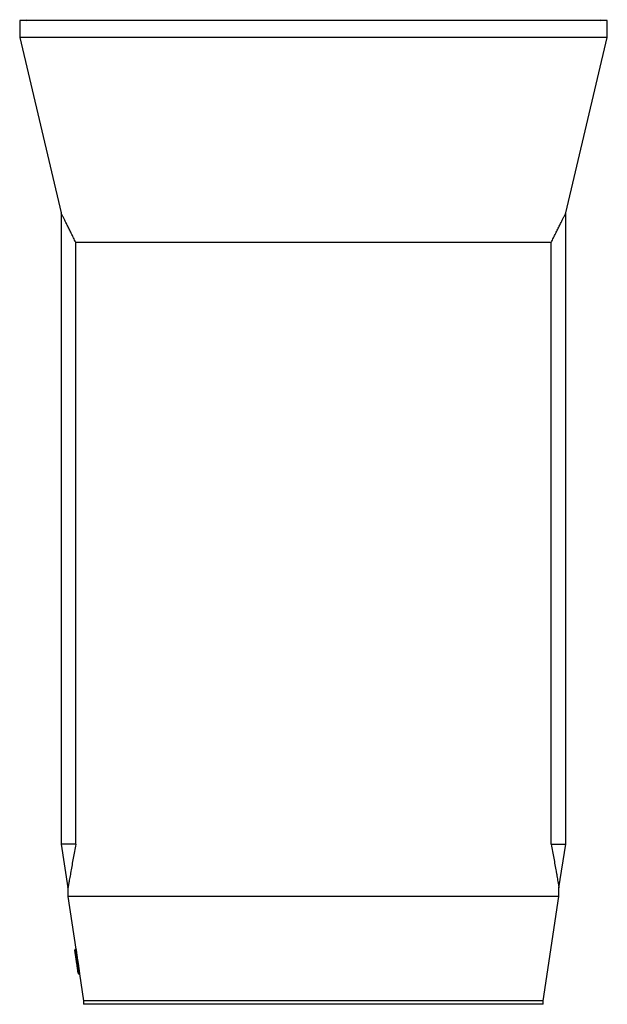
# Model space of a CAD drawing. Header units: millimetres. Extents: x 1225 to 2867, y 133 to 3867.
# Tile 7 of 9: x 1708 to 2383, y 1991 to 3123. Entities that reach past the tile are written whole.
import ezdxf

# ---------------------------------------------------------------- set-up
doc = ezdxf.new("R2010")
doc.units = ezdxf.units.MM

msp = doc.modelspace()

# ---------------------------------------------------------------- linework, layer by layer
at = {"color": 7, "linetype": 'Continuous', "lineweight": 25}
for p, q in [((1708, 3121.5), (1708, 3102)), ((2383, 3121.5), (1708, 3121.5)), ((2383, 3102), (2383, 3121.5)), ((1708, 3102), (1755.5, 2900.4)), ((2383, 3102), (1708, 3102)), ((2335.5, 2900.4), (2383, 3102)), ((1755.5, 2900.5), (1755.5, 2175)), ((2335.5, 2175), (2335.5, 2900.5)), ((2318.6, 2866.5), (1772.5, 2866.5)), ((1772.5, 2175), (1772.5, 2866.5)), ((2318.6, 2175), (2318.6, 2866.5)), ((1755.5, 2175), (1763.5, 2125)), ((1772.5, 2175), (1755.5, 2175)), ((2318.6, 2175), (2335.5, 2175)), ((2327.5, 2125), (2335.5, 2175)), ((1763.5, 2125.1), (1763.5, 2115)), ((2327.5, 2115), (2327.5, 2125.1)), ((1763.5, 2115), (1772.6, 2054.3)), ((2327.5, 2115), (1763.5, 2115)), ((2309.5, 1995), (2327.5, 2115)), ((1773.2, 2040.3), (1771.3, 2053.1)), ((1772.6, 2054.3), (1772.1, 2054.3)), ((1772.8, 2053.4), (1772.3, 2053.3)), ((1772.3, 2053.3), (1774.2, 2040.4)), ((1775.3, 2026.8), (1773.5, 2038.3)), ((1774.7, 2040.5), (1774.2, 2040.4)), ((1774.9, 2039.5), (1774.4, 2039.4)), ((1775.1, 2038.1), (1774.6, 2038)), ((1774.6, 2038), (1776.3, 2026.5)), ((1776.8, 2026.6), (1776.3, 2026.5)), ((1776.4, 2025.9), (1776.9, 2026)), ((1776.9, 2026), (1781.5, 1995)), ((1781.5, 1995), (1781.5, 1991)), ((2309.5, 1995), (1781.5, 1995)), ((2309.5, 1991), (2309.5, 1995))]:
    msp.add_line(p, q, dxfattribs=at)
at = {"color": 1, "linetype": 'Continuous', "lineweight": 25}
msp.add_line((2309.5, 1991), (1781.5, 1991), dxfattribs=at)
at = {"color": 7, "linetype": 'Continuous', "lineweight": 25, "flags": 128}
for points in [[(1771.3, 2053.1), (1771.3, 2053.1), (1771.4, 2053.1), (1771.5, 2053.2), (1771.6, 2053.2), (1771.7, 2053.2), (1771.9, 2053.2), (1772.1, 2053.2), (1772.3, 2053.3)], [(1772.1, 2054.3), (1772.1, 2054.2), (1772.2, 2054.2), (1772.2, 2054.1), (1772.2, 2054), (1772.2, 2053.8), (1772.2, 2053.7), (1772.3, 2053.5), (1772.3, 2053.3)], [(1772.8, 2053.4), (1774.5, 2041.8), (1774.7, 2040.5)], [(1773.2, 2040.3), (1773.2, 2040.3), (1773.3, 2040.3), (1773.4, 2040.3), (1773.5, 2040.3), (1773.7, 2040.3), (1773.8, 2040.4), (1774, 2040.4), (1774.2, 2040.4)], [(1773.5, 2038.3), (1773.5, 2038.3), (1773.5, 2038.5), (1773.5, 2038.6), (1773.4, 2038.9), (1773.4, 2039.2), (1773.3, 2039.5), (1773.3, 2039.9), (1773.2, 2040.3)], [(1774.6, 2038), (1774.4, 2038), (1774.2, 2038), (1774, 2038), (1773.9, 2038.1), (1773.7, 2038.1), (1773.6, 2038.2), (1773.6, 2038.2), (1773.5, 2038.3)], [(1774.2, 2040.4), (1774.2, 2040.2), (1774.3, 2040.1), (1774.3, 2039.9), (1774.3, 2039.7), (1774.3, 2039.6), (1774.4, 2039.5), (1774.4, 2039.5), (1774.4, 2039.4)], [(1774.4, 2039.4), (1774.4, 2039.4), (1774.4, 2039.3), (1774.4, 2039.2), (1774.4, 2039), (1774.5, 2038.8), (1774.5, 2038.5), (1774.5, 2038.3), (1774.6, 2038)], [(1776.3, 2026.5), (1776.1, 2026.5), (1775.9, 2026.5), (1775.7, 2026.5), (1775.6, 2026.5), (1775.5, 2026.6), (1775.4, 2026.6), (1775.3, 2026.7), (1775.3, 2026.8)]]:
    msp.add_lwpolyline(points, dxfattribs=at)
at = {"color": 1, "linetype": 'Continuous', "lineweight": 25, "flags": 128}
msp.add_lwpolyline([(1776.3, 2026.5), (1776.3, 2026.3), (1776.4, 2026.1), (1776.4, 2026), (1776.4, 2025.9)], dxfattribs=at)
at = {"color": 7, "linetype": 'Continuous', "lineweight": 25}
for centre, start, end in [((1715.5, 3122.5), 270, 0), ((2375.5, 3122.5), 180, 270), ((1772.3, 2053.3), 98.5308, 188.5308), ((1774.5, 2038.5), 98.5308, 188.5308), ((1776.2, 2026.9), 188.5308, 278.5308)]:
    msp.add_arc(centre, 1, start, end, dxfattribs=at)
msp.add_ellipse((2052.4, 2282.6), major_axis=(26.1, 667.5), ratio=0.433334, start_param=1.962682, end_param=1.981306, dxfattribs=at)
for points, knots in [([(1772.5, 2866.5), (1771.6, 2868.3), (1769.8, 2872), (1767.3, 2877.1), (1764.9, 2881.9), (1762.7, 2886.3), (1760.7, 2890.3), (1758.9, 2893.7), (1757.5, 2896.6), (1756.5, 2898.6), (1755.9, 2899.8), (1755.6, 2900.4), (1755.6, 2900.4), (1755.6, 2900.4)], [0, 0, 0, 0, 0.097915, 0.195819, 0.295118, 0.394399, 0.492555, 0.590687, 0.692204, 0.793689, 0.865431, 0.937167, 1, 1, 1, 1]), ([(2318.6, 2866.5), (2319.5, 2868.3), (2321.3, 2872), (2323.8, 2877.1), (2326.2, 2881.9), (2328.4, 2886.3), (2330.4, 2890.3), (2332.1, 2893.7), (2333.6, 2896.6), (2334.6, 2898.6), (2335.2, 2899.8), (2335.5, 2900.4), (2335.5, 2900.4), (2335.5, 2900.4)], [0, 0, 0, 0, 0.097915, 0.195819, 0.295118, 0.394399, 0.492555, 0.590687, 0.692204, 0.793689, 0.865431, 0.937167, 1, 1, 1, 1]), ([(1772.5, 2175), (1772, 2172.2), (1771, 2166.7), (1769.5, 2158.7), (1768.1, 2151.1), (1767, 2144.9), (1766.2, 2140.2), (1765.6, 2136.7), (1765, 2133.6), (1764.6, 2131), (1764.2, 2128.9), (1764, 2127.4), (1763.7, 2126.2), (1763.6, 2125.4), (1763.5, 2125), (1763.5, 2125), (1763.5, 2125.1)], [0, 0, 0, 0, 0.1150387, 0.2300639, 0.3465046, 0.4629013, 0.5277969, 0.5926831, 0.6586623, 0.7246246, 0.7749183, 0.8252034, 0.8767995, 0.9283874, 0.978786, 1, 1, 1, 1]), ([(2318.6, 2175), (2319.1, 2172.2), (2320.1, 2166.7), (2321.6, 2158.7), (2322.9, 2151.1), (2324, 2144.9), (2324.9, 2140.2), (2325.5, 2136.7), (2326, 2133.6), (2326.5, 2131), (2326.9, 2128.9), (2327.1, 2127.4), (2327.3, 2126.2), (2327.5, 2125.4), (2327.5, 2125), (2327.5, 2125), (2327.5, 2125.1)], [0, 0, 0, 0, 0.1150387, 0.2300639, 0.3465046, 0.4629013, 0.5277969, 0.5926831, 0.6586623, 0.7246246, 0.7749183, 0.8252034, 0.8767995, 0.9283874, 0.978786, 1, 1, 1, 1]), ([(1772.6, 2054.3), (1772.6, 2054.3), (1772.7, 2054.3), (1772.7, 2054.1), (1772.7, 2053.9), (1772.8, 2053.6), (1772.8, 2053.4), (1772.8, 2053.4)], [0, 0, 0, 0, 0.21458, 0.429293, 0.643996, 0.858675, 1, 1, 1, 1]), ([(1774.7, 2040.5), (1774.7, 2040.5), (1774.8, 2040.4), (1774.8, 2040.1), (1774.8, 2039.8), (1774.9, 2039.6), (1774.9, 2039.5), (1774.9, 2039.5), (1774.9, 2039.5)], [0, 0, 0, 0, 0.0230431, 0.2376733, 0.4523619, 0.6669837, 0.8816487, 1, 1, 1, 1]), ([(1774.9, 2039.5), (1774.9, 2039.5), (1774.9, 2039.5), (1775, 2039.3), (1775, 2039.1), (1775, 2038.8), (1775.1, 2038.4), (1775.1, 2038.2), (1775.1, 2038.1)], [0, 0, 0, 0, 0.16802, 0.336126, 0.504249, 0.67233, 0.840376, 1, 1, 1, 1]), ([(1776.8, 2026.6), (1776.8, 2026.5), (1776.8, 2026.3), (1776.9, 2026.1), (1776.9, 2026), (1776.9, 2026), (1776.9, 2026)], [0, 0, 0, 0, 0.296851, 0.594156, 0.891417, 1, 1, 1, 1])]:
    msp.add_open_spline(points, degree=3, knots=knots, dxfattribs=at)

doc.saveas('drawing.dxf')
